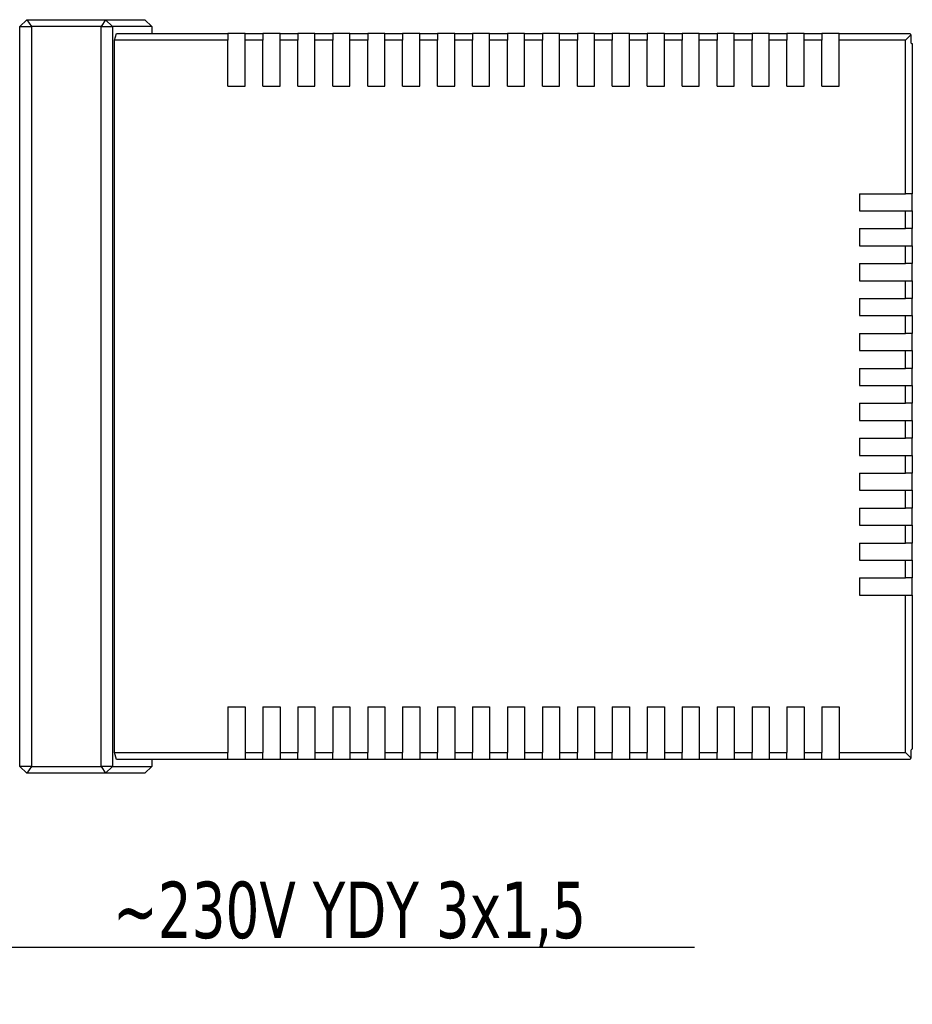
# Model space of a CAD drawing. Header units: millimetres. Extents: x 262469 to 275208, y -32539 to 9411.
# Tile 220 of 256: x 268021 to 268179, y -13895 to -13720. Entities that reach past the tile are written whole.
import ezdxf

# ---------------------------------------------------------------- set-up
doc = ezdxf.new("R2010")
doc.units = ezdxf.units.MM
doc.header["$LTSCALE"] = 100
doc.layers.add('$ IE_TELETECHNIKA', color=5, linetype='Continuous', lineweight=30)
doc.styles.get("Standard").update_dxf_attribs({"font": 'simplex.shx', "width": 0.8})

msp = doc.modelspace()

# ---------------------------------------------------------------- linework, layer by layer
at = {"layer": '$ IE_TELETECHNIKA', "color": 7, "linetype": 'Continuous'}
for p, q in [((268021.01, -13721.67), (268022.26, -13720.46)), ((268022.26, -13720.46), (268023.06, -13721.67)), ((268022.26, -13720.46), (268036.2, -13720.46)), ((268036.2, -13720.46), (268035.39, -13721.67)), ((268036.2, -13720.46), (268037.44, -13721.67)), ((268036.2, -13720.46), (268043.16, -13720.46)), ((268043.16, -13720.46), (268044.42, -13721.67)), ((268021.01, -13852.89), (268021.01, -13721.67)), ((268021.01, -13721.67), (268023.06, -13721.67)), ((268023.06, -13721.67), (268023.06, -13852.89)), ((268035.39, -13721.67), (268023.06, -13721.67)), ((268035.39, -13852.89), (268035.39, -13721.67)), ((268035.39, -13721.67), (268037.44, -13721.67)), ((268037.44, -13721.67), (268037.44, -13852.89)), ((268044.42, -13721.67), (268037.44, -13721.67)), ((268044.42, -13721.67), (268044.42, -13722.89)), ((268037.79, -13724.1), (268038.12, -13722.89)), ((268037.79, -13850.46), (268037.79, -13724.1)), ((268057.9, -13724.1), (268037.79, -13724.1)), ((268038.12, -13722.89), (268057.9, -13722.89)), ((268057.9, -13722.89), (268057.9, -13724.1)), ((268060.94, -13722.89), (268057.9, -13722.89)), ((268057.9, -13732.25), (268057.9, -13724.1)), ((268060.94, -13722.89), (268064.1, -13722.89)), ((268060.94, -13724.1), (268060.94, -13722.89)), ((268060.94, -13732.25), (268060.94, -13724.1)), ((268064.1, -13724.1), (268060.94, -13724.1)), ((268064.1, -13722.89), (268064.1, -13724.1)), ((268067.14, -13722.89), (268064.1, -13722.89)), ((268064.1, -13732.25), (268064.1, -13724.1)), ((268067.14, -13724.1), (268067.14, -13722.89)), ((268067.14, -13722.89), (268070.29, -13722.89)), ((268067.14, -13732.25), (268067.14, -13724.1)), ((268070.29, -13724.1), (268067.14, -13724.1)), ((268070.29, -13722.89), (268070.29, -13724.1)), ((268073.33, -13722.89), (268070.29, -13722.89)), ((268070.29, -13732.25), (268070.29, -13724.1)), ((268073.33, -13722.89), (268076.49, -13722.89)), ((268073.33, -13724.1), (268073.33, -13722.89)), ((268073.33, -13732.25), (268073.33, -13724.1)), ((268076.49, -13724.1), (268073.33, -13724.1)), ((268076.49, -13722.89), (268076.49, -13724.1)), ((268079.53, -13722.89), (268076.49, -13722.89)), ((268076.49, -13732.25), (268076.49, -13724.1)), ((268079.53, -13722.89), (268082.69, -13722.89)), ((268079.53, -13724.1), (268079.53, -13722.89)), ((268079.53, -13732.25), (268079.53, -13724.1)), ((268082.69, -13724.1), (268079.53, -13724.1)), ((268082.69, -13722.89), (268082.69, -13724.1)), ((268085.73, -13722.89), (268082.69, -13722.89)), ((268082.69, -13732.25), (268082.69, -13724.1)), ((268085.73, -13724.1), (268085.73, -13722.89)), ((268085.73, -13722.89), (268088.88, -13722.89)), ((268085.73, -13732.25), (268085.73, -13724.1)), ((268088.88, -13724.1), (268085.73, -13724.1)), ((268088.88, -13722.89), (268088.88, -13724.1)), ((268091.92, -13722.89), (268088.88, -13722.89)), ((268088.88, -13732.25), (268088.88, -13724.1)), ((268091.92, -13724.1), (268091.92, -13722.89)), ((268091.92, -13722.89), (268095.08, -13722.89)), ((268091.92, -13732.25), (268091.92, -13724.1)), ((268095.08, -13724.1), (268091.92, -13724.1)), ((268095.08, -13722.89), (268095.08, -13724.1)), ((268098.12, -13722.89), (268095.08, -13722.89)), ((268095.08, -13732.25), (268095.08, -13724.1)), ((268098.12, -13724.1), (268098.12, -13722.89)), ((268098.12, -13722.89), (268101.28, -13722.89)), ((268101.28, -13724.1), (268098.12, -13724.1)), ((268098.12, -13732.25), (268098.12, -13724.1)), ((268101.28, -13722.89), (268101.28, -13724.1)), ((268104.31, -13722.89), (268101.28, -13722.89)), ((268101.28, -13732.25), (268101.28, -13724.1)), ((268104.31, -13724.1), (268104.31, -13722.89)), ((268104.31, -13722.89), (268107.47, -13722.89)), ((268107.47, -13724.1), (268104.31, -13724.1)), ((268104.31, -13732.25), (268104.31, -13724.1)), ((268107.47, -13722.89), (268107.47, -13724.1)), ((268110.51, -13722.89), (268107.47, -13722.89)), ((268107.47, -13732.25), (268107.47, -13724.1)), ((268110.51, -13722.89), (268113.67, -13722.89)), ((268110.51, -13724.1), (268110.51, -13722.89)), ((268113.67, -13724.1), (268110.51, -13724.1)), ((268110.51, -13732.25), (268110.51, -13724.1)), ((268113.67, -13722.89), (268113.67, -13724.1)), ((268116.71, -13722.89), (268113.67, -13722.89)), ((268113.67, -13732.25), (268113.67, -13724.1)), ((268116.71, -13722.89), (268119.87, -13722.89)), ((268116.71, -13724.1), (268116.71, -13722.89)), ((268119.87, -13724.1), (268116.71, -13724.1)), ((268116.71, -13732.25), (268116.71, -13724.1)), ((268119.87, -13722.89), (268119.87, -13724.1)), ((268122.9, -13722.89), (268119.87, -13722.89)), ((268119.87, -13732.25), (268119.87, -13724.1)), ((268122.9, -13722.89), (268126.06, -13722.89)), ((268122.9, -13724.1), (268122.9, -13722.89)), ((268126.06, -13724.1), (268122.9, -13724.1)), ((268122.9, -13732.25), (268122.9, -13724.1)), ((268126.06, -13722.89), (268126.06, -13724.1)), ((268129.1, -13722.89), (268126.06, -13722.89)), ((268126.06, -13732.25), (268126.06, -13724.1)), ((268129.1, -13722.89), (268132.26, -13722.89)), ((268129.1, -13724.1), (268129.1, -13722.89)), ((268132.26, -13724.1), (268129.1, -13724.1)), ((268129.1, -13732.25), (268129.1, -13724.1)), ((268132.26, -13722.89), (268132.26, -13724.1)), ((268135.3, -13722.89), (268132.26, -13722.89)), ((268132.26, -13732.25), (268132.26, -13724.1)), ((268135.3, -13722.89), (268138.46, -13722.89)), ((268135.3, -13724.1), (268135.3, -13722.89)), ((268138.46, -13724.1), (268135.3, -13724.1)), ((268135.3, -13732.25), (268135.3, -13724.1)), ((268138.46, -13722.89), (268138.46, -13724.1)), ((268141.49, -13722.89), (268138.46, -13722.89)), ((268138.46, -13732.25), (268138.46, -13724.1)), ((268141.49, -13724.1), (268141.49, -13722.89)), ((268141.49, -13722.89), (268144.65, -13722.89)), ((268144.65, -13724.1), (268141.49, -13724.1)), ((268141.49, -13732.25), (268141.49, -13724.1)), ((268144.65, -13722.89), (268144.65, -13724.1)), ((268147.69, -13722.89), (268144.65, -13722.89)), ((268144.65, -13732.25), (268144.65, -13724.1)), ((268147.69, -13722.89), (268150.85, -13722.89)), ((268147.69, -13724.1), (268147.69, -13722.89)), ((268150.85, -13724.1), (268147.69, -13724.1)), ((268147.69, -13732.25), (268147.69, -13724.1)), ((268150.85, -13722.89), (268150.85, -13724.1)), ((268153.89, -13722.89), (268150.85, -13722.89)), ((268150.85, -13732.25), (268150.85, -13724.1)), ((268153.89, -13722.89), (268157.05, -13722.89)), ((268153.89, -13724.1), (268153.89, -13722.89)), ((268157.05, -13724.1), (268153.89, -13724.1)), ((268153.89, -13732.25), (268153.89, -13724.1)), ((268157.05, -13722.89), (268157.05, -13724.1)), ((268160.08, -13722.89), (268157.05, -13722.89)), ((268157.05, -13732.25), (268157.05, -13724.1)), ((268160.08, -13722.89), (268163.24, -13722.89)), ((268160.08, -13724.1), (268160.08, -13722.89)), ((268163.24, -13724.1), (268160.08, -13724.1)), ((268160.08, -13732.25), (268160.08, -13724.1)), ((268163.24, -13722.89), (268163.24, -13724.1)), ((268166.28, -13722.89), (268163.24, -13722.89)), ((268163.24, -13732.25), (268163.24, -13724.1)), ((268166.28, -13722.89), (268178.92, -13722.89)), ((268166.28, -13724.1), (268166.28, -13722.89)), ((268178.07, -13724.1), (268166.28, -13724.1)), ((268166.28, -13732.25), (268166.28, -13724.1)), ((268178.07, -13724.1), (268179, -13723.17)), ((268178.07, -13751.32), (268178.07, -13724.1)), ((268178.92, -13722.89), (268179, -13723.17)), ((268179, -13723.17), (268179, -13724.47)), ((268179.2, -13724.71), (268179.28, -13724.71)), ((268179.28, -13724.71), (268179.28, -13751.32)), ((268057.9, -13732.25), (268060.94, -13732.25)), ((268064.1, -13732.25), (268067.14, -13732.25)), ((268070.29, -13732.25), (268073.33, -13732.25)), ((268076.49, -13732.25), (268079.53, -13732.25)), ((268082.69, -13732.25), (268085.73, -13732.25)), ((268088.88, -13732.25), (268091.92, -13732.25)), ((268095.08, -13732.25), (268098.12, -13732.25)), ((268101.28, -13732.25), (268104.31, -13732.25)), ((268107.47, -13732.25), (268110.51, -13732.25)), ((268113.67, -13732.25), (268116.71, -13732.25)), ((268119.87, -13732.25), (268122.9, -13732.25)), ((268126.06, -13732.25), (268129.1, -13732.25)), ((268132.26, -13732.25), (268135.3, -13732.25)), ((268138.46, -13732.25), (268141.49, -13732.25)), ((268144.65, -13732.25), (268147.69, -13732.25)), ((268150.85, -13732.25), (268153.89, -13732.25)), ((268157.05, -13732.25), (268160.08, -13732.25)), ((268163.24, -13732.25), (268166.28, -13732.25)), ((268169.92, -13751.32), (268178.07, -13751.32)), ((268169.92, -13751.32), (268169.92, -13754.36)), ((268179.28, -13751.32), (268178.07, -13751.32)), ((268179.28, -13754.36), (268179.28, -13751.32)), ((268169.92, -13754.36), (268178.07, -13754.36)), ((268178.07, -13757.52), (268178.07, -13754.36)), ((268178.07, -13754.36), (268179.28, -13754.36)), ((268179.28, -13754.36), (268179.28, -13757.52)), ((268169.92, -13757.52), (268178.07, -13757.52)), ((268169.92, -13757.52), (268169.92, -13760.55)), ((268179.28, -13757.52), (268178.07, -13757.52)), ((268179.28, -13760.55), (268179.28, -13757.52)), ((268169.92, -13760.55), (268178.07, -13760.55)), ((268178.07, -13763.71), (268178.07, -13760.55)), ((268178.07, -13760.55), (268179.28, -13760.55)), ((268179.28, -13760.55), (268179.28, -13763.71)), ((268169.92, -13763.71), (268178.07, -13763.71)), ((268169.92, -13763.71), (268169.92, -13766.75)), ((268179.28, -13763.71), (268178.07, -13763.71)), ((268179.28, -13766.75), (268179.28, -13763.71)), ((268169.92, -13766.75), (268178.07, -13766.75)), ((268178.07, -13769.91), (268178.07, -13766.75)), ((268178.07, -13766.75), (268179.28, -13766.75)), ((268179.28, -13766.75), (268179.28, -13769.91)), ((268169.92, -13769.91), (268178.07, -13769.91)), ((268169.92, -13769.91), (268169.92, -13772.95)), ((268179.28, -13769.91), (268178.07, -13769.91)), ((268179.28, -13772.95), (268179.28, -13769.91)), ((268169.92, -13772.95), (268178.07, -13772.95)), ((268178.07, -13776.11), (268178.07, -13772.95)), ((268178.07, -13772.95), (268179.28, -13772.95)), ((268179.28, -13772.95), (268179.28, -13776.11)), ((268169.92, -13776.11), (268178.07, -13776.11)), ((268169.92, -13776.11), (268169.92, -13779.14)), ((268179.28, -13776.11), (268178.07, -13776.11)), ((268179.28, -13779.14), (268179.28, -13776.11)), ((268169.92, -13779.14), (268178.07, -13779.14)), ((268178.07, -13782.3), (268178.07, -13779.14)), ((268178.07, -13779.14), (268179.28, -13779.14)), ((268179.28, -13779.14), (268179.28, -13782.3)), ((268169.92, -13782.3), (268178.07, -13782.3)), ((268169.92, -13782.3), (268169.92, -13785.34)), ((268179.28, -13782.3), (268178.07, -13782.3)), ((268179.28, -13785.34), (268179.28, -13782.3)), ((268169.92, -13785.34), (268178.07, -13785.34)), ((268178.07, -13788.5), (268178.07, -13785.34)), ((268178.07, -13785.34), (268179.28, -13785.34)), ((268179.28, -13785.34), (268179.28, -13788.5)), ((268169.92, -13788.5), (268178.07, -13788.5)), ((268169.92, -13788.5), (268169.92, -13791.54)), ((268179.28, -13788.5), (268178.07, -13788.5)), ((268179.28, -13791.54), (268179.28, -13788.5)), ((268169.92, -13791.54), (268178.07, -13791.54)), ((268178.07, -13794.7), (268178.07, -13791.54)), ((268178.07, -13791.54), (268179.28, -13791.54)), ((268179.28, -13791.54), (268179.28, -13794.7)), ((268169.92, -13794.7), (268178.07, -13794.7)), ((268169.92, -13794.7), (268169.92, -13797.73)), ((268179.28, -13794.7), (268178.07, -13794.7)), ((268179.28, -13797.73), (268179.28, -13794.7)), ((268169.92, -13797.73), (268178.07, -13797.73)), ((268178.07, -13800.89), (268178.07, -13797.73)), ((268178.07, -13797.73), (268179.28, -13797.73)), ((268179.28, -13797.73), (268179.28, -13800.89)), ((268169.92, -13800.89), (268178.07, -13800.89)), ((268169.92, -13800.89), (268169.92, -13803.93)), ((268179.28, -13800.89), (268178.07, -13800.89)), ((268179.28, -13803.93), (268179.28, -13800.89)), ((268169.92, -13803.93), (268178.07, -13803.93)), ((268178.07, -13807.09), (268178.07, -13803.93)), ((268178.07, -13803.93), (268179.28, -13803.93)), ((268179.28, -13803.93), (268179.28, -13807.09)), ((268169.92, -13807.09), (268178.07, -13807.09)), ((268169.92, -13807.09), (268169.92, -13810.13)), ((268179.28, -13807.09), (268178.07, -13807.09)), ((268179.28, -13810.13), (268179.28, -13807.09)), ((268169.92, -13810.13), (268178.07, -13810.13)), ((268178.07, -13813.29), (268178.07, -13810.13)), ((268178.07, -13810.13), (268179.28, -13810.13)), ((268179.28, -13810.13), (268179.28, -13813.29)), ((268169.92, -13813.29), (268178.07, -13813.29)), ((268169.92, -13813.29), (268169.92, -13816.32)), ((268179.28, -13813.29), (268178.07, -13813.29)), ((268179.28, -13816.32), (268179.28, -13813.29)), ((268169.92, -13816.32), (268178.07, -13816.32)), ((268178.07, -13819.48), (268178.07, -13816.32)), ((268178.07, -13816.32), (268179.28, -13816.32)), ((268179.28, -13816.32), (268179.28, -13819.48)), ((268169.92, -13819.48), (268178.07, -13819.48)), ((268169.92, -13819.48), (268169.92, -13822.52)), ((268179.28, -13819.48), (268178.07, -13819.48)), ((268179.28, -13822.52), (268179.28, -13819.48)), ((268169.92, -13822.52), (268178.07, -13822.52)), ((268178.07, -13850.46), (268178.07, -13822.52)), ((268178.07, -13822.52), (268179.28, -13822.52)), ((268179.28, -13822.52), (268179.28, -13849.86)), ((268057.9, -13842.32), (268060.94, -13842.32)), ((268057.9, -13842.32), (268057.9, -13850.46)), ((268060.94, -13842.32), (268060.94, -13850.46)), ((268064.1, -13842.32), (268067.14, -13842.32)), ((268064.1, -13842.32), (268064.1, -13850.46)), ((268067.14, -13842.32), (268067.14, -13850.46)), ((268070.29, -13842.32), (268073.33, -13842.32)), ((268070.29, -13842.32), (268070.29, -13850.46)), ((268073.33, -13842.32), (268073.33, -13850.46)), ((268076.49, -13842.32), (268079.53, -13842.32)), ((268076.49, -13842.32), (268076.49, -13850.46)), ((268079.53, -13842.32), (268079.53, -13850.46)), ((268082.69, -13842.32), (268085.73, -13842.32)), ((268082.69, -13842.32), (268082.69, -13850.46)), ((268085.73, -13842.32), (268085.73, -13850.46)), ((268088.88, -13842.32), (268091.92, -13842.32)), ((268088.88, -13842.32), (268088.88, -13850.46)), ((268091.92, -13842.32), (268091.92, -13850.46)), ((268095.08, -13842.32), (268098.12, -13842.32)), ((268095.08, -13842.32), (268095.08, -13850.46)), ((268098.12, -13842.32), (268098.12, -13850.46)), ((268101.28, -13842.32), (268104.31, -13842.32)), ((268101.28, -13842.32), (268101.28, -13850.46)), ((268104.31, -13842.32), (268104.31, -13850.46)), ((268107.47, -13842.32), (268110.51, -13842.32)), ((268107.47, -13842.32), (268107.47, -13850.46)), ((268110.51, -13842.32), (268110.51, -13850.46)), ((268113.67, -13842.32), (268116.71, -13842.32)), ((268113.67, -13842.32), (268113.67, -13850.46)), ((268116.71, -13842.32), (268116.71, -13850.46)), ((268119.87, -13842.32), (268122.9, -13842.32)), ((268119.87, -13842.32), (268119.87, -13850.46)), ((268122.9, -13842.32), (268122.9, -13850.46)), ((268126.06, -13842.32), (268129.1, -13842.32)), ((268126.06, -13842.32), (268126.06, -13850.46)), ((268129.1, -13842.32), (268129.1, -13850.46)), ((268132.26, -13842.32), (268135.3, -13842.32)), ((268132.26, -13842.32), (268132.26, -13850.46)), ((268135.3, -13842.32), (268135.3, -13850.46)), ((268138.46, -13842.32), (268141.49, -13842.32)), ((268138.46, -13842.32), (268138.46, -13850.46)), ((268141.49, -13842.32), (268141.49, -13850.46)), ((268144.65, -13842.32), (268147.69, -13842.32)), ((268144.65, -13842.32), (268144.65, -13850.46)), ((268147.69, -13842.32), (268147.69, -13850.46)), ((268150.85, -13842.32), (268153.89, -13842.32)), ((268150.85, -13842.32), (268150.85, -13850.46)), ((268153.89, -13842.32), (268153.89, -13850.46)), ((268157.05, -13842.32), (268160.08, -13842.32)), ((268157.05, -13842.32), (268157.05, -13850.46)), ((268160.08, -13842.32), (268160.08, -13850.46)), ((268163.24, -13842.32), (268166.28, -13842.32)), ((268163.24, -13842.32), (268163.24, -13850.46)), ((268166.28, -13842.32), (268166.28, -13850.46)), ((268179.28, -13849.86), (268179.2, -13849.86)), ((268038.12, -13851.68), (268037.79, -13850.46)), ((268037.79, -13850.46), (268057.9, -13850.46)), ((268057.9, -13851.68), (268038.12, -13851.68)), ((268044.42, -13851.68), (268044.42, -13852.89)), ((268057.9, -13851.68), (268057.9, -13850.46)), ((268060.94, -13851.68), (268057.9, -13851.68)), ((268060.94, -13850.46), (268064.1, -13850.46)), ((268060.94, -13850.46), (268060.94, -13851.68)), ((268064.1, -13851.68), (268060.94, -13851.68)), ((268064.1, -13851.68), (268064.1, -13850.46)), ((268067.14, -13851.68), (268064.1, -13851.68)), ((268067.14, -13850.46), (268070.29, -13850.46)), ((268067.14, -13850.46), (268067.14, -13851.68)), ((268070.29, -13851.68), (268067.14, -13851.68)), ((268070.29, -13851.68), (268070.29, -13850.46)), ((268073.33, -13851.68), (268070.29, -13851.68)), ((268073.33, -13850.46), (268076.49, -13850.46)), ((268073.33, -13850.46), (268073.33, -13851.68)), ((268076.49, -13851.68), (268073.33, -13851.68)), ((268076.49, -13851.68), (268076.49, -13850.46)), ((268079.53, -13851.68), (268076.49, -13851.68)), ((268079.53, -13850.46), (268082.69, -13850.46)), ((268079.53, -13850.46), (268079.53, -13851.68)), ((268082.69, -13851.68), (268079.53, -13851.68)), ((268082.69, -13851.68), (268082.69, -13850.46)), ((268085.73, -13851.68), (268082.69, -13851.68)), ((268085.73, -13850.46), (268088.88, -13850.46)), ((268085.73, -13850.46), (268085.73, -13851.68)), ((268088.88, -13851.68), (268085.73, -13851.68)), ((268088.88, -13851.68), (268088.88, -13850.46)), ((268091.92, -13851.68), (268088.88, -13851.68)), ((268091.92, -13850.46), (268095.08, -13850.46)), ((268091.92, -13850.46), (268091.92, -13851.68)), ((268095.08, -13851.68), (268091.92, -13851.68)), ((268095.08, -13851.68), (268095.08, -13850.46)), ((268098.12, -13851.68), (268095.08, -13851.68)), ((268098.12, -13850.46), (268101.28, -13850.46)), ((268098.12, -13850.46), (268098.12, -13851.68)), ((268101.28, -13851.68), (268098.12, -13851.68)), ((268101.28, -13851.68), (268101.28, -13850.46)), ((268104.31, -13851.68), (268101.28, -13851.68)), ((268104.31, -13850.46), (268107.47, -13850.46)), ((268104.31, -13850.46), (268104.31, -13851.68)), ((268107.47, -13851.68), (268104.31, -13851.68)), ((268107.47, -13851.68), (268107.47, -13850.46)), ((268110.51, -13851.68), (268107.47, -13851.68)), ((268110.51, -13850.46), (268113.67, -13850.46)), ((268110.51, -13850.46), (268110.51, -13851.68)), ((268113.67, -13851.68), (268110.51, -13851.68)), ((268113.67, -13851.68), (268113.67, -13850.46)), ((268116.71, -13851.68), (268113.67, -13851.68)), ((268116.71, -13850.46), (268119.87, -13850.46)), ((268116.71, -13850.46), (268116.71, -13851.68)), ((268119.87, -13851.68), (268116.71, -13851.68)), ((268119.87, -13851.68), (268119.87, -13850.46)), ((268122.9, -13851.68), (268119.87, -13851.68)), ((268122.9, -13850.46), (268126.06, -13850.46)), ((268122.9, -13850.46), (268122.9, -13851.68)), ((268126.06, -13851.68), (268122.9, -13851.68)), ((268126.06, -13851.68), (268126.06, -13850.46)), ((268129.1, -13851.68), (268126.06, -13851.68)), ((268129.1, -13850.46), (268132.26, -13850.46)), ((268129.1, -13850.46), (268129.1, -13851.68)), ((268132.26, -13851.68), (268129.1, -13851.68)), ((268132.26, -13851.68), (268132.26, -13850.46)), ((268135.3, -13851.68), (268132.26, -13851.68)), ((268135.3, -13850.46), (268138.46, -13850.46)), ((268135.3, -13850.46), (268135.3, -13851.68)), ((268138.46, -13851.68), (268135.3, -13851.68)), ((268138.46, -13851.68), (268138.46, -13850.46)), ((268141.49, -13851.68), (268138.46, -13851.68)), ((268141.49, -13850.46), (268144.65, -13850.46)), ((268141.49, -13850.46), (268141.49, -13851.68)), ((268144.65, -13851.68), (268141.49, -13851.68)), ((268144.65, -13851.68), (268144.65, -13850.46)), ((268147.69, -13851.68), (268144.65, -13851.68)), ((268147.69, -13850.46), (268150.85, -13850.46)), ((268147.69, -13850.46), (268147.69, -13851.68)), ((268150.85, -13851.68), (268147.69, -13851.68)), ((268150.85, -13851.68), (268150.85, -13850.46)), ((268153.89, -13851.68), (268150.85, -13851.68)), ((268153.89, -13850.46), (268157.05, -13850.46)), ((268153.89, -13850.46), (268153.89, -13851.68)), ((268157.05, -13851.68), (268153.89, -13851.68)), ((268157.05, -13851.68), (268157.05, -13850.46)), ((268160.08, -13851.68), (268157.05, -13851.68)), ((268160.08, -13850.46), (268163.24, -13850.46)), ((268160.08, -13850.46), (268160.08, -13851.68)), ((268163.24, -13851.68), (268160.08, -13851.68)), ((268163.24, -13851.68), (268163.24, -13850.46)), ((268166.28, -13851.68), (268163.24, -13851.68)), ((268166.28, -13850.46), (268178.07, -13850.46)), ((268166.28, -13850.46), (268166.28, -13851.68)), ((268178.92, -13851.68), (268166.28, -13851.68)), ((268179, -13851.4), (268178.07, -13850.46)), ((268179, -13851.4), (268178.92, -13851.68)), ((268179, -13850.1), (268179, -13851.4)), ((268023.06, -13852.89), (268021.01, -13852.89)), ((268022.26, -13854.11), (268021.01, -13852.89)), ((268023.06, -13852.89), (268022.26, -13854.11)), ((268023.06, -13852.89), (268035.39, -13852.89)), ((268037.44, -13852.89), (268035.39, -13852.89)), ((268035.39, -13852.89), (268036.2, -13854.11)), ((268037.44, -13852.89), (268036.2, -13854.11)), ((268037.44, -13852.89), (268044.42, -13852.89)), ((268044.42, -13852.89), (268043.16, -13854.11)), ((268036.2, -13854.11), (268022.26, -13854.11)), ((268043.16, -13854.11), (268036.2, -13854.11))]:
    msp.add_line(p, q, dxfattribs=at)
at = {"layer": '$ IE_TELETECHNIKA'}
msp.add_line((267995.32, -13884.97), (268140.67, -13884.97), dxfattribs=at)
at = {"layer": '$ IE_TELETECHNIKA', "color": 7, "linetype": 'Continuous'}
for centre, start_param, end_param in [((268179.2, -13724.47), 1.570796, 3.141593), ((268179.2, -13850.1), 0, 1.570796)]:
    msp.add_ellipse(centre, major_axis=(0, 0.243), ratio=0.803101, start_param=start_param, end_param=end_param, dxfattribs=at)

# ---------------------------------------------------------------- texts
at = {"layer": '$ IE_TELETECHNIKA', "insert": (268079.47, -13879.14), "char_height": 10.0139, "attachment_point": 5}
msp.add_mtext('\\fTahoma|b0|i0|c238|p34;~230V YDY 3x1,5\\P', dxfattribs=at)

doc.saveas('drawing.dxf')
